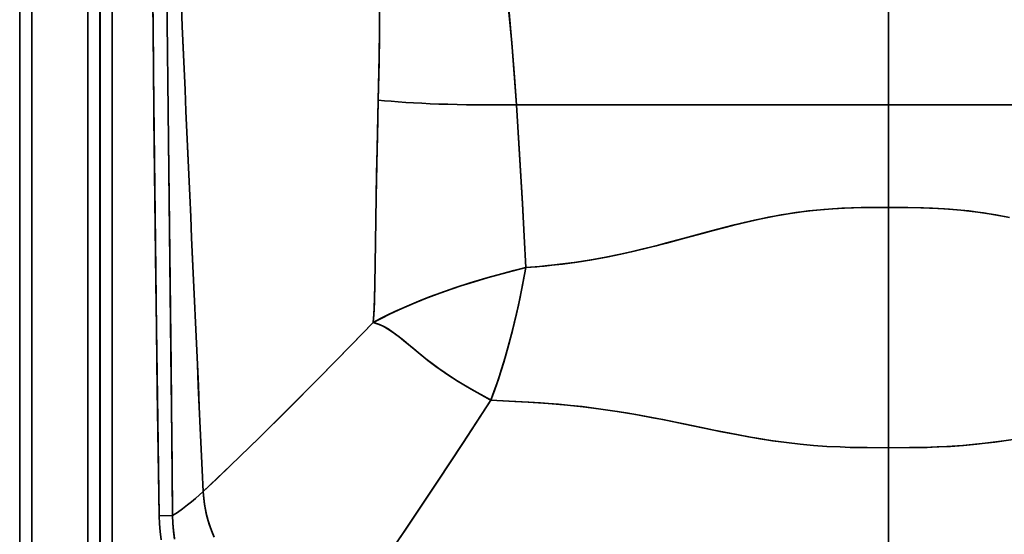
# Model space of a CAD drawing. Extents: x 290 to 1969, y 22 to 1622.
# Tile 2 of 12: x 290 to 635, y 260 to 441. Entities that reach past the tile are written whole.
import ezdxf

# ---------------------------------------------------------------- set-up
doc = ezdxf.new("R2010")
doc.units = 0

msp = doc.modelspace()

# ---------------------------------------------------------------- linework, layer by layer
at = {"color": 7, "lineweight": 35}
for p, q in [((289.55, 243.9), (289.55, 675.54)), ((322.05, 243.9), (322.05, 636.4)), ((322.05, 636.4), (322.05, 243.9)), ((317.77, 549.23), (317.77, 243.9)), ((317.77, 243.9), (317.77, 549.23)), ((289.55, 244.28), (289.55, 521.67)), ((289.55, 521.67), (289.55, 244.28)), ((293.85, 521.67), (293.85, 244.28)), ((293.85, 244.28), (293.85, 521.67)), ((313.43, 243.9), (313.43, 521.67)), ((313.43, 521.67), (313.43, 243.9)), ((317.71, 243.9), (317.71, 521.67)), ((317.71, 521.67), (317.71, 243.9)), ((594.5, 410.83), (594.5, 444.88)), ((594.5, 444.88), (594.5, 410.83)), ((594.5, 410.83), (463.9, 410.83)), ((463.9, 410.83), (594.5, 410.83)), ((594.5, 374.78), (594.5, 410.83)), ((594.5, 410.83), (725.1, 410.83)), ((594.5, 410.83), (594.5, 374.78)), ((725.1, 410.83), (594.5, 410.83)), ((594.5, 290.43), (594.5, 374.78)), ((594.5, 374.78), (594.5, 290.43)), ((594.5, 230.12), (594.5, 290.43)), ((594.5, 230.12), (594.5, 290.43))]:
    msp.add_line(p, q, dxfattribs=at)
at = {"color": 7, "lineweight": 35, "ltscale": 0.000765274}
msp.add_line((341.75, 398.23), (341.75, 398.26), dxfattribs=at)
at = {"color": 7, "lineweight": 35, "ltscale": 0.11812}
msp.add_line((338.47, 266.54), (343.19, 266.61), dxfattribs=at)
msp.add_line((338.47, 266.54), (343.19, 266.61), dxfattribs=at)
at = {"color": 7, "lineweight": 35}
for points in [[(338.47, 266.54), (338, 300.08), (337.35, 348.61), (336.66, 406.51), (336.47, 425.48), (336.16, 460.5), (335.93, 495.5), (335.84, 514.95)], [(338.47, 266.54), (337.85, 310.77), (337.29, 352.77), (336.61, 411.35), (336.17, 459.88), (335.93, 495.79), (335.84, 514.95)], [(340.84, 514.97), (340.92, 497.76), (341.25, 450.37), (341.75, 398.25)], [(455.78, 491.49), (457.34, 479.43), (458.77, 467.37), (460.09, 455.31), (461.29, 443.22), (462.37, 431.12), (463.33, 418.97), (463.9, 410.83)], [(463.9, 410.83), (463.13, 421.74), (462.25, 432.6), (461.27, 443.42), (460.48, 451.46), (459.65, 459.48), (458.45, 470.15), (457.17, 480.81), (455.78, 491.49)], [(415.4, 412.52), (415.63, 422.76), (415.78, 432.96), (415.85, 443.15), (415.85, 450.74), (415.81, 458.34), (415.68, 468.49), (415.46, 478.65), (415.17, 488.85)], [(415.4, 412.52), (415.69, 425.93), (415.84, 439.28), (415.85, 452.61), (415.72, 465.94), (415.49, 477.37), (415.17, 488.85)], [(413.67, 334.38), (413.91, 338.82), (414.03, 341.86), (414.2, 348.09), (414.34, 354.78), (414.58, 370.42), (414.84, 386.59), (415.09, 399.55), (415.4, 412.52)], [(413.67, 334.38), (413.83, 337.08), (414.05, 342.68), (414.21, 348.13), (414.34, 354.76), (414.46, 362.48), (414.7, 378.45), (415.01, 395.47), (415.4, 412.52)], [(463.9, 410.83), (465.03, 393.47), (466.03, 376.13), (466.63, 364.75), (467.23, 353.67)], [(467.23, 353.67), (466.63, 364.7), (466.03, 376.06), (465.03, 393.43), (463.9, 410.83)], [(343.19, 266.61), (343.03, 284.26), (342.61, 323.67), (341.75, 398.25)], [(341.75, 398.23), (342.2, 358.69), (342.66, 319.2), (343.07, 279.8), (343.19, 266.61)], [(594.5, 374.78), (587.7, 374.76), (582.25, 374.66), (579.06, 374.55), (574.81, 374.32), (570.57, 373.99), (566.35, 373.55), (561.57, 372.93), (556.82, 372.18), (552.09, 371.3), (547.4, 370.31), (543.94, 369.51), (540.49, 368.68), (534.57, 367.16), (530.66, 366.11), (522.86, 363.99), (516.21, 362.2), (512.89, 361.33), (507.9, 360.09), (504.17, 359.2), (500.43, 358.37), (495.29, 357.32), (490.14, 356.39), (487.15, 355.91), (484.16, 355.46), (481.16, 355.06), (478.16, 354.7), (473.6, 354.22), (467.23, 353.67)], [(467.23, 353.67), (471.08, 353.99), (474.93, 354.35), (480.07, 354.93), (485.21, 355.62), (490.34, 356.42), (495.47, 357.36), (500.59, 358.41), (505.7, 359.56), (509.53, 360.49), (516.52, 362.28), (522.84, 363.98), (529.55, 365.81), (532.93, 366.72), (539.72, 368.49), (543.14, 369.32), (547.71, 370.38), (552.31, 371.34), (557.13, 372.23), (561.97, 372.99), (566.84, 373.61), (571.74, 374.09), (574.91, 374.32), (578.08, 374.5), (581.47, 374.64), (584.87, 374.72), (589.01, 374.77), (594.5, 374.78)], [(594.5, 374.78), (599.5, 374.77), (605.8, 374.68), (608.83, 374.59), (611.85, 374.45), (615.87, 374.2), (619.88, 373.85), (623.87, 373.41), (627.85, 372.87), (631.81, 372.24), (635.75, 371.52)], [(594.5, 374.78), (601.3, 374.76), (606.75, 374.66), (609.94, 374.55), (614.19, 374.32), (618.43, 373.99), (622.65, 373.55), (627.43, 372.93), (632.18, 372.18), (636.91, 371.3)], [(467.23, 353.67), (460.54, 351.98), (453.98, 350.17), (447.57, 348.24), (444.43, 347.23), (441.35, 346.21), (437.32, 344.8), (433.41, 343.35), (429.62, 341.86), (425.29, 340.05), (421.17, 338.2), (418.75, 337.04), (416.43, 335.87), (413.67, 334.38)], [(413.67, 334.38), (416.4, 335.85), (419.29, 337.3), (422.34, 338.74), (424.72, 339.81), (427.17, 340.86), (432, 342.81), (437.05, 344.7), (442.28, 346.52), (447.67, 348.27), (453.18, 349.94), (458.81, 351.52), (463, 352.62), (467.23, 353.67)], [(467.23, 353.67), (466.18, 348.17), (465.07, 342.75), (463.9, 337.49), (462.49, 331.61), (461.01, 325.94), (459.46, 320.5), (457.86, 315.35), (457.03, 312.9), (456.2, 310.54), (454.91, 307.12)], [(454.91, 307.12), (456.13, 310.35), (457.44, 314.11), (458.71, 318.04), (459.94, 322.13), (461.57, 328.04), (463.12, 334.15), (464.57, 340.44), (465.92, 346.88), (467.23, 353.67)], [(353.97, 275.07), (358.69, 279.52), (363.51, 284.14), (373.47, 293.8), (383.76, 303.98), (394.4, 314.67), (405.83, 326.31), (413.67, 334.38)], [(353.97, 275.07), (358.72, 279.56), (363.58, 284.2), (373.58, 293.92), (383.91, 304.14), (394.57, 314.84), (406.13, 326.61), (413.67, 334.38)], [(454.91, 307.12), (454.73, 307.22), (450.98, 309.32), (446.88, 311.64), (443.45, 313.69), (440, 315.9), (438.03, 317.25), (436.08, 318.64), (432.84, 321.09), (430.74, 322.76), (426.71, 326.09), (423.75, 328.52), (422.34, 329.64), (420.31, 331.14), (418.67, 332.21), (417.13, 333.08), (415.69, 333.74), (414.72, 334.09), (413.67, 334.38)], [(413.67, 334.38), (414.48, 334.17), (415.85, 333.67), (417.31, 332.99), (418.83, 332.11), (420.65, 330.9), (422.73, 329.34), (424.43, 327.97), (427.21, 325.67), (430.06, 323.31), (432.15, 321.63), (434.28, 319.98), (437.18, 317.85), (440.13, 315.81), (443.14, 313.88), (445.98, 312.16), (448.81, 310.53), (451.42, 309.07), (454.76, 307.21), (454.91, 307.12)], [(403.32, 230.12), (410.24, 240.06), (417.41, 250.52), (424.79, 261.43), (430.47, 269.9), (436.27, 278.65), (445.17, 292.16), (454.91, 307.12)], [(403.32, 230.12), (410.21, 240.02), (417.36, 250.45), (424.73, 261.33), (430.39, 269.78), (436.18, 278.51), (445.06, 291.99), (454.91, 307.12)], [(594.5, 290.43), (587, 290.45), (580.99, 290.55), (577.49, 290.67), (572.82, 290.9), (568.16, 291.23), (563.53, 291.66), (558.63, 292.22), (553.77, 292.88), (548.93, 293.64), (545.33, 294.26), (541.74, 294.91), (535.33, 296.16), (531.09, 297.03), (522.65, 298.78), (515.17, 300.3), (511.44, 301.02), (505.84, 302.06), (499.28, 303.16), (492.72, 304.12), (487.29, 304.8), (481.85, 305.38), (476.41, 305.86), (472.33, 306.16), (468.27, 306.43), (461.35, 306.81), (454.91, 307.12)], [(594.5, 290.43), (587, 290.45), (580.99, 290.55), (577.48, 290.67), (572.81, 290.9), (568.15, 291.23), (563.51, 291.66), (558.74, 292.2), (554, 292.85), (549.29, 293.58), (545.48, 294.23), (538.83, 295.47), (533.14, 296.61), (522.46, 298.81), (515.32, 300.27), (511.75, 300.96), (506.41, 301.96), (502.4, 302.65), (498.39, 303.3), (492.66, 304.13), (486.93, 304.85), (482.82, 305.29), (478.71, 305.67), (473.36, 306.09), (468.02, 306.44), (463.38, 306.7), (454.91, 307.12)], [(594.5, 290.43), (602, 290.45), (608.01, 290.55), (611.52, 290.67), (616.19, 290.9), (620.85, 291.23), (625.49, 291.66), (630.26, 292.2), (635, 292.85), (639.71, 293.58)], [(637.42, 293.21), (631.84, 292.41), (626.22, 291.73), (620.57, 291.21), (614.9, 290.83), (609.35, 290.59), (603.79, 290.47), (601.84, 290.45), (594.5, 290.43)], [(353.97, 275.07), (351.2, 272.57), (349.84, 271.41), (348.48, 270.31), (346.69, 268.96), (344.93, 267.72), (343.19, 266.61)], [(343.19, 266.61), (344.93, 267.72), (346.69, 268.95), (348.47, 270.31), (349.83, 271.4), (351.2, 272.56), (353.97, 275.07)], [(353.97, 275.07), (354.14, 272.76), (354.43, 270.45), (354.85, 268.14), (355.4, 265.86), (356.06, 263.59), (356.85, 261.35), (357.8, 259.05)], [(357.46, 259.85), (356.51, 262.28), (355.7, 264.77), (355.04, 267.3), (354.53, 269.86), (354.17, 272.46), (353.97, 275.07)], [(339.24, 258.09), (338.84, 260.89), (338.58, 263.71), (338.47, 266.54)], [(339.23, 258.16), (338.84, 260.94), (338.58, 263.73), (338.47, 266.54)], [(343.91, 258.29), (343.52, 261.05), (343.28, 263.82), (343.19, 266.61)], [(343.19, 266.61), (343.27, 263.96), (343.49, 261.33), (343.84, 258.71)]]:
    msp.add_lwpolyline(points, dxfattribs=at)
for centre, radius, start, end in [((46028, 2410.23), 45723.91, 182.378649, 182.676514), ((46012.49, 2409.49), 45708.38, 182.378526, 182.676487)]:
    msp.add_arc(centre, radius, start, end, dxfattribs=at)
for end_param in [1.569747, 1.569746]:
    msp.add_ellipse((463.9, 416.28), major_axis=(-60.03, -0.69), ratio=0.090827, start_param=0.628982, end_param=end_param, dxfattribs=at)

doc.saveas('drawing.dxf')
